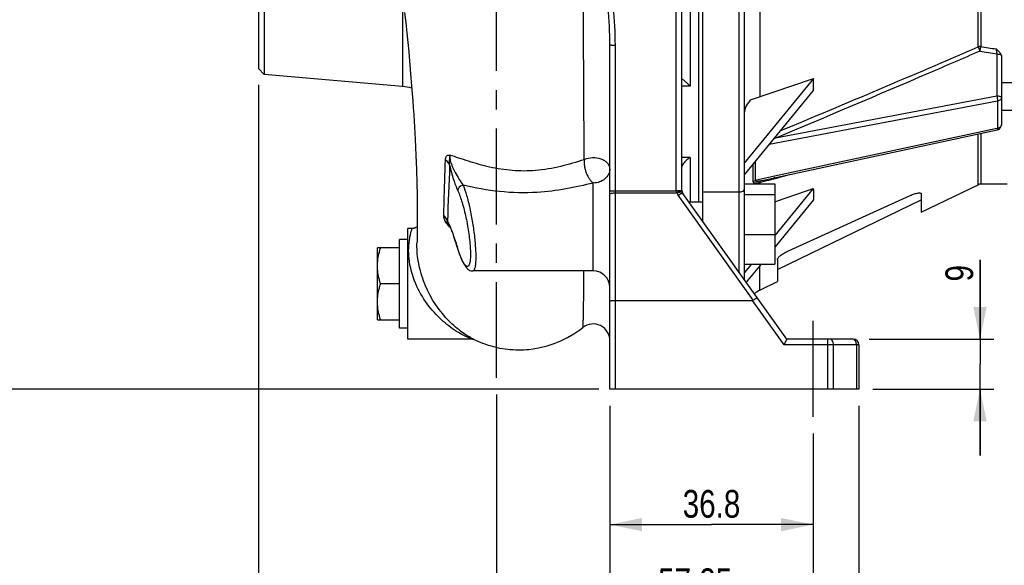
# Model space of a CAD drawing. Header units: millimetres. Extents: x 0 to 841, y 0 to 594.
# Tile 3 of 11: x 94 to 272, y 203 to 301. Entities that reach past the tile are written whole.
import ezdxf

# ---------------------------------------------------------------- set-up
doc = ezdxf.new("R2010")
doc.units = ezdxf.units.MM
doc.header["$LTSCALE"] = 46.2
doc.linetypes.add('CENTER', pattern=[0.6, 0.375, -0.075, 0.075, -0.075])
doc.layers.get('0').update_dxf_attribs({"linetype": 'CONTINUOUS'})
for name, color, linetype in [('ASSI', 7, 'CONTINUOUS'), ('GEOM', 7, 'CONTINUOUS'), ('QUOTE', 7, 'CONTINUOUS')]:
    doc.layers.add(name, color=color, linetype=linetype)
doc.styles.get("Standard").update_dxf_attribs({"font": 'txt', "width": 0.8})
doc.dimstyles.new('DIMSTYLE_1', dxfattribs={"dimtxt": 5, "dimasz": 5.8, "dimexe": 1.25, "dimexo": 1.5, "dimtad": 1, "dimdec": 3, "dimdsep": 46, "dimtxsty": 'Standard', "dimblk": '_FILLED', "dimblk1": '_FILLED', "dimblk2": '_FILLED', "dimcen": 0.09, "dimadec": 3, "dimazin": 2, "dimtp": 0.3, "dimtm": 0.3, "dimtfac": 1, "dimtdec": 3, "dimtofl": 0, "dimtmove": 0, "dimatfit": 3, "dimldrblk": '_FILLED', "dimfxl": 1, "dimtolj": 1, "dimarcsym": 0})
doc.dimstyles.new('DIMSTYLE_2', dxfattribs={"dimtxt": 5, "dimasz": 5.8, "dimexe": 1.25, "dimexo": 1.5, "dimtad": 1, "dimdec": 3, "dimdsep": 46, "dimtxsty": 'Standard', "dimblk": '_FILLED', "dimblk1": '_FILLED', "dimblk2": '_FILLED', "dimcen": 0.09, "dimadec": 3, "dimazin": 2, "dimtp": 0.5, "dimtm": 0.5, "dimtfac": 1, "dimtdec": 3, "dimtofl": 0, "dimtmove": 0, "dimatfit": 3, "dimldrblk": '_FILLED', "dimfxl": 1, "dimtolj": 1, "dimarcsym": 0})
doc.dimstyles.new('DIMSTYLE_4', dxfattribs={"dimtxt": 5, "dimasz": 5.8, "dimexe": 1.25, "dimexo": 1.5, "dimtad": 1, "dimdec": 1, "dimdsep": 46, "dimtxsty": 'Standard', "dimblk": '_FILLED', "dimblk1": '_FILLED', "dimblk2": '_FILLED', "dimcen": 0.09, "dimadec": 1, "dimazin": 2, "dimtp": 0.3, "dimtm": 0.3, "dimtfac": 1, "dimtdec": 1, "dimtofl": 0, "dimtmove": 0, "dimatfit": 3, "dimldrblk": '_FILLED', "dimfxl": 1, "dimtolj": 1, "dimarcsym": 0})
doc.dimstyles.new('DIMSTYLE_5', dxfattribs={"dimtxt": 5, "dimasz": 5.8, "dimexe": 1.25, "dimexo": 1.5, "dimtad": 1, "dimdec": 3, "dimdsep": 46, "dimtxsty": 'Standard', "dimblk": '_FILLED', "dimblk1": '_FILLED', "dimblk2": '_FILLED', "dimcen": 0.09, "dimadec": 3, "dimazin": 2, "dimtp": 0.2, "dimtm": 0.2, "dimtfac": 1, "dimtdec": 3, "dimtofl": 0, "dimtmove": 0, "dimatfit": 3, "dimldrblk": '_FILLED', "dimfxl": 1, "dimtolj": 1, "dimarcsym": 0})

# ---------------------------------------------------------------- blocks, each defined once
blk = doc.blocks.new('_FILLED')
at = {"color": 0, "linetype": 'ByBlock'}
blk.add_solid([(0, 0), (-1, 0.207), (-1, -0.207)], dxfattribs=at)
blk = doc.blocks.new('*D4')
at = {"layer": 'QUOTE', "color": 2, "linetype": 'Continuous'}
for p, q in [((128.55, 331.67), (85.63, 331.67)), ((88.13, 331.67), (88.13, 283.17)), ((88.13, 234.67), (88.13, 283.17)), ((199.05, 234.67), (85.63, 234.67))]:
    blk.add_line(p, q, dxfattribs=at)
at = {"layer": 'QUOTE', "color": 2, "linetype": 'Continuous', "xscale": 5.8, "yscale": 5.8, "zscale": 5.8}
for p, rotation in [((88.13, 331.67), 90), ((88.13, 234.67), 270)]:
    blk.add_blockref('_FILLED', p, dxfattribs=dict(at, rotation=rotation))
at = {"layer": 'QUOTE', "color": 2, "linetype": 'Continuous', "insert": (81.88, 283.17), "char_height": 5, "width": 11.7857, "attachment_point": 2, "rotation": 90, "line_spacing_factor": 0.9}
blk.add_mtext('97', dxfattribs=at)
blk = doc.blocks.new('*D6')
at = {"layer": 'QUOTE', "color": 2, "linetype": 'Continuous'}
for p, q in [((138.55, 481.67), (70.32, 481.67)), ((72.82, 481.67), (72.82, 358.17)), ((72.82, 234.67), (72.82, 358.17)), ((199.05, 234.67), (70.32, 234.67))]:
    blk.add_line(p, q, dxfattribs=at)
at = {"layer": 'QUOTE', "color": 2, "linetype": 'Continuous', "xscale": 5.8, "yscale": 5.8, "zscale": 5.8}
for p, rotation in [((72.82, 481.67), 90), ((72.82, 234.67), 270)]:
    blk.add_blockref('_FILLED', p, dxfattribs=dict(at, rotation=rotation))
at = {"layer": 'QUOTE', "color": 2, "linetype": 'Continuous', "insert": (66.57, 358.17), "char_height": 5, "width": 17.6786, "attachment_point": 2, "rotation": 90, "line_spacing_factor": 0.9}
blk.add_mtext('247', dxfattribs=at)
blk = doc.blocks.new('*D9')
at = {"layer": 'QUOTE', "color": 2, "linetype": 'Continuous'}
for p, q in [((201.05, 231.67), (201.05, 207.7)), ((237.8, 226.67), (237.8, 207.7)), ((201.05, 210.2), (219.43, 210.2)), ((237.8, 210.2), (219.43, 210.2))]:
    blk.add_line(p, q, dxfattribs=at)
at = {"layer": 'QUOTE', "color": 2, "linetype": 'Continuous', "xscale": 5.8, "yscale": 5.8, "zscale": 5.8, "rotation": 180}
blk.add_blockref('_FILLED', (201.05, 210.2), dxfattribs=at)
at = {"layer": 'QUOTE', "color": 2, "linetype": 'Continuous', "xscale": 5.8, "yscale": 5.8, "zscale": 5.8}
blk.add_blockref('_FILLED', (237.8, 210.2), dxfattribs=at)
at = {"layer": 'QUOTE', "color": 2, "linetype": 'Continuous', "insert": (219.43, 216.45), "char_height": 5, "width": 21.4286, "attachment_point": 2, "line_spacing_factor": 0.9}
blk.add_mtext('36.8', dxfattribs=at)
blk = doc.blocks.new('*D14')
at = {"layer": 'QUOTE', "color": 2, "linetype": 'Continuous'}
for p, q in [((267.96, 243.67), (267.96, 258.03)), ((267.96, 258.03), (267.96, 239.17)), ((247.91, 243.67), (270.46, 243.67)), ((267.96, 222.67), (267.96, 239.17)), ((248.61, 234.67), (270.46, 234.67)), ((267.96, 234.67), (267.96, 222.67))]:
    blk.add_line(p, q, dxfattribs=at)
at = {"layer": 'QUOTE', "color": 2, "linetype": 'Continuous', "xscale": 5.8, "yscale": 5.8, "zscale": 5.8}
for p, rotation in [((267.96, 243.67), 270), ((267.96, 234.67), 90)]:
    blk.add_blockref('_FILLED', p, dxfattribs=dict(at, rotation=rotation))
at = {"layer": 'QUOTE', "color": 2, "linetype": 'Continuous', "insert": (261.71, 254.1), "char_height": 5, "width": 5.8929, "attachment_point": 1, "rotation": 90, "line_spacing_factor": 0.9}
blk.add_mtext('9', dxfattribs=at)
blk = doc.blocks.new('*D15')
at = {"layer": 'QUOTE', "color": 2, "linetype": 'Continuous'}
for p, q in [((367.85, 225.08), (367.85, 164.03)), ((180.55, 207.93), (180.55, 164.03)), ((180.55, 166.53), (274.2, 166.53)), ((367.85, 166.53), (274.2, 166.53))]:
    blk.add_line(p, q, dxfattribs=at)
at = {"layer": 'QUOTE', "color": 2, "linetype": 'Continuous', "xscale": 5.8, "yscale": 5.8, "zscale": 5.8, "rotation": 180}
blk.add_blockref('_FILLED', (180.55, 166.53), dxfattribs=at)
at = {"layer": 'QUOTE', "color": 2, "linetype": 'Continuous', "xscale": 5.8, "yscale": 5.8, "zscale": 5.8}
blk.add_blockref('_FILLED', (367.85, 166.53), dxfattribs=at)
at = {"layer": 'QUOTE', "color": 2, "linetype": 'Continuous', "insert": (274.2, 172.78), "char_height": 5, "width": 25.7143, "attachment_point": 2, "line_spacing_factor": 0.9}
blk.add_mtext('187.3', dxfattribs=at)
blk = doc.blocks.new('*D16')
at = {"layer": 'QUOTE', "color": 2, "linetype": 'Continuous'}
for p, q in [((201.05, 231.67), (201.05, 179.8)), ((246.05, 231.67), (246.05, 179.8)), ((201.05, 182.3), (223.55, 182.3)), ((246.05, 182.3), (223.55, 182.3))]:
    blk.add_line(p, q, dxfattribs=at)
at = {"layer": 'QUOTE', "color": 2, "linetype": 'Continuous', "xscale": 5.8, "yscale": 5.8, "zscale": 5.8, "rotation": 180}
blk.add_blockref('_FILLED', (201.05, 182.3), dxfattribs=at)
at = {"layer": 'QUOTE', "color": 2, "linetype": 'Continuous', "xscale": 5.8, "yscale": 5.8, "zscale": 5.8}
blk.add_blockref('_FILLED', (246.05, 182.3), dxfattribs=at)
at = {"layer": 'QUOTE', "color": 2, "linetype": 'Continuous', "insert": (223.55, 188.55), "char_height": 5, "width": 11.25, "attachment_point": 2, "line_spacing_factor": 0.9}
blk.add_mtext('45', dxfattribs=at)
blk = doc.blocks.new('*D17')
at = {"layer": 'QUOTE', "color": 2, "linetype": 'Continuous'}
for p, q in [((180.55, 233.67), (180.55, 193.54)), ((237.8, 226.67), (237.8, 193.54)), ((180.55, 196.04), (209.18, 196.04)), ((237.8, 196.04), (209.18, 196.04))]:
    blk.add_line(p, q, dxfattribs=at)
at = {"layer": 'QUOTE', "color": 2, "linetype": 'Continuous', "xscale": 5.8, "yscale": 5.8, "zscale": 5.8, "rotation": 180}
blk.add_blockref('_FILLED', (180.55, 196.04), dxfattribs=at)
at = {"layer": 'QUOTE', "color": 2, "linetype": 'Continuous', "xscale": 5.8, "yscale": 5.8, "zscale": 5.8}
blk.add_blockref('_FILLED', (237.8, 196.04), dxfattribs=at)
at = {"layer": 'QUOTE', "color": 2, "linetype": 'Continuous', "insert": (216.47, 202.29), "char_height": 5, "width": 26.7857, "attachment_point": 2, "line_spacing_factor": 0.9}
blk.add_mtext('57.25', dxfattribs=at)
blk = doc.blocks.new('*D23')
at = {"layer": 'QUOTE', "color": 2, "linetype": 'Continuous'}
for p, q in [((137.55, 289.59), (137.55, 179.8)), ((201.05, 231.67), (201.05, 179.8)), ((137.55, 182.3), (169.3, 182.3)), ((201.05, 182.3), (169.3, 182.3))]:
    blk.add_line(p, q, dxfattribs=at)
at = {"layer": 'QUOTE', "color": 2, "linetype": 'Continuous', "xscale": 5.8, "yscale": 5.8, "zscale": 5.8, "rotation": 180}
blk.add_blockref('_FILLED', (137.55, 182.3), dxfattribs=at)
at = {"layer": 'QUOTE', "color": 2, "linetype": 'Continuous', "xscale": 5.8, "yscale": 5.8, "zscale": 5.8}
blk.add_blockref('_FILLED', (201.05, 182.3), dxfattribs=at)
at = {"layer": 'QUOTE', "color": 2, "linetype": 'Continuous', "insert": (169.3, 188.55), "char_height": 5, "width": 20.8929, "attachment_point": 2, "line_spacing_factor": 0.9}
blk.add_mtext('63.5', dxfattribs=at)

msp = doc.modelspace()

# ---------------------------------------------------------------- linework, layer by layer
at = {"layer": 'ASSI', "color": 2, "linetype": 'CENTER'}
for p, q in [((180.5521, 236.675), (180.5521, 420.1747)), ((237.8021, 229.6747), (237.8021, 247.6747))]:
    msp.add_line(p, q, dxfattribs=at)
at = {"layer": 'ASSI', "color": 7, "linetype": 'Continuous'}
for p, q in [((217.8521, 264.9555), (217.8521, 421.6747)), ((217.0521, 394.8499), (217.0521, 268.4996)), ((390.8521, 289.9806), (271.8521, 289.9806)), ((390.8521, 284.9806), (271.8521, 284.9806)), ((215.3207, 268.4996), (217.8521, 268.4996)), ((164.5521, 243.6747), (164.5521, 263.6747)), ((165.3098, 263.6747), (164.5521, 263.6747)), ((164.5521, 261.6747), (163.0521, 261.6747)), ((163.0521, 245.676), (163.0521, 261.6735)), ((159.0521, 247.1747), (159.0521, 260.1747)), ((163.0521, 260.1747), (159.0521, 260.1747)), ((198.0521, 255.9996), (176.2684, 255.9996)), ((163.0521, 253.6747), (159.6327, 253.6747)), ((159.0521, 247.1747), (163.0521, 247.1747)), ((164.5521, 245.6747), (163.0521, 245.6747)), ((176.2223, 243.6747), (164.5521, 243.6747))]:
    msp.add_line(p, q, dxfattribs=at)
at = {"layer": 'ASSI', "color": 9, "linetype": 'Continuous'}
for p, q in [((215.5521, 374.0048), (215.5521, 289.3446)), ((215.5521, 289.3446), (214.0521, 289.3446))]:
    msp.add_line(p, q, dxfattribs=at)
at = {"layer": 'ASSI', "color": 7, "linetype": 'Continuous'}
for points, knots in [([(214.0589, 290.6746), (214.0842, 290.6744), (214.1522, 290.6291), (214.2745, 290.554), (214.4401, 290.4248), (214.6352, 290.2628), (214.8506, 290.0685), (215.165, 289.7658), (215.3978, 289.5188), (215.5521, 289.3446)], [0, 0, 0, 0, 0.03769435, 0.11396612, 0.2199111, 0.34824724, 0.49366874, 0.6525787, 1, 1, 1, 1]), ([(159.0521, 256.9247), (159.0521, 257.7499), (159.224, 258.8566), (159.5448, 259.9112), (159.6327, 260.1747)], [0, 0, 0, 0, 0.74812289, 1, 1, 1, 1]), ([(159.6327, 253.6747), (159.5448, 253.9383), (159.224, 254.9929), (159.0521, 256.0996), (159.0521, 256.9247)], [0, 0, 0, 0, 0.25187726, 1, 1, 1, 1]), ([(159.0521, 250.4247), (159.0521, 251.2499), (159.224, 252.3566), (159.5448, 253.4112), (159.6327, 253.6747)], [0, 0, 0, 0, 0.74812289, 1, 1, 1, 1]), ([(159.6327, 247.1747), (159.5448, 247.4383), (159.224, 248.4929), (159.0521, 249.5996), (159.0521, 250.4247)], [0, 0, 0, 0, 0.25187726, 1, 1, 1, 1])]:
    msp.add_open_spline(points, degree=3, knots=knots, dxfattribs=at)
at = {"layer": 'GEOM', "color": 9, "linetype": 'Continuous'}
for p, q in [((224.3521, 421.6747), (224.3521, 255.8552)), ((228.1798, 375.8871), (228.1798, 287.4623)), ((267.6462, 296.4783), (267.6462, 366.8711)), ((268.0807, 366.813), (268.0807, 296.5365)), ((213.0521, 270.509), (213.0521, 310.5025)), ((163.5982, 306.0176), (163.5982, 289.3085)), ((202.0521, 234.6747), (202.0521, 296.7742)), ((271.0085, 295.1886), (271.0085, 287.5761)), ((271.1277, 286.6769), (229.842, 278.8374)), ((271.0085, 287.5761), (230.985, 279.9753)), ((271.1277, 286.6769), (271.1277, 281.7541)), ((271.0109, 281.729), (230.8383, 273.0966)), ((271.1277, 281.7541), (271.0109, 281.729)), ((267.6462, 271.5754), (267.6462, 280.7564)), ((268.0807, 280.8498), (268.0807, 271.6747)), ((215.5521, 276.4797), (214.0521, 276.4797)), ((215.5521, 276.4797), (215.5521, 268.4996)), ((214.1801, 275.1489), (214.0521, 275.1489)), ((226.926, 275.266), (226.926, 272.1707)), ((227.3356, 275.7677), (227.3356, 272.344)), ((230.8383, 273.0966), (227.3356, 272.344)), ((228.3918, 272.325), (228.8534, 272.4215)), ((230.707, 272.643), (233.5008, 273.42)), ((230.9359, 272.7065), (233.5004, 273.4175)), ((198.0521, 255.9996), (198.0521, 271.8771)), ((228.1798, 271.7494), (228.1798, 272.0316)), ((202.0521, 270.4459), (213.0531, 270.4459)), ((202.0521, 270.1102), (213.1918, 270.1102)), ((226.9717, 250.7156), (213.4246, 269.6822)), ((228.1798, 252.5387), (228.1798, 257.0027)), ((232.5375, 242.6747), (226.8234, 250.6747)), ((246.0521, 242.6747), (232.5375, 242.6747)), ((240.4308, 234.6747), (240.4308, 243.6747)), ((241.4914, 234.6747), (241.4914, 242.6747)), ((245.6128, 242.6747), (245.6128, 234.6747))]:
    msp.add_line(p, q, dxfattribs=at)
at = {"layer": 'GEOM', "color": 7, "linetype": 'Continuous'}
for p, q in [((225.3521, 420.6746), (225.3521, 254.4551)), ((137.5521, 370.7622), (137.5521, 292.5872)), ((138.5483, 371.8494), (138.5483, 291.5001)), ((214.0521, 270.5952), (214.0521, 310.5897)), ((163.9616, 302.7011), (164.1627, 300.8132)), ((164.1627, 300.8132), (164.3518, 298.9933)), ((164.3518, 298.9933), (164.5288, 297.2391)), ((164.5288, 297.2391), (164.6933, 295.5527)), ((164.6933, 295.5527), (164.845, 293.9344)), ((201.0521, 234.6747), (201.0521, 296.8614)), ((164.845, 293.9344), (164.9843, 292.3817)), ((271.8521, 294.6772), (271.8521, 282.4681)), ((138.5483, 291.5001), (137.5521, 292.5872)), ((164.9843, 292.3817), (165.1119, 290.8888)), ((163.5982, 289.3085), (138.5483, 291.5001)), ((165.1119, 290.8888), (165.2287, 289.4527)), ((237.8433, 290.7583), (225.3521, 275.4597)), ((226.6571, 286.943), (237.8433, 290.7583)), ((237.8433, 288.8574), (237.8433, 290.7583)), ((165.2287, 289.4527), (165.3355, 288.072)), ((237.8001, 288.584), (225.3521, 273.3384)), ((165.3355, 288.072), (165.433, 286.745)), ((165.433, 286.745), (165.522, 285.4703)), ((165.522, 285.4703), (165.603, 284.2459)), ((165.603, 284.2459), (165.6768, 283.0697)), ((165.6768, 283.0697), (165.7439, 281.94)), ((165.7439, 281.94), (165.8048, 280.8549)), ((228.8519, 272.4212), (271.0622, 281.4904)), ((165.8048, 280.8549), (165.8599, 279.8128)), ((165.8599, 279.8128), (165.9329, 278.3272)), ((165.9329, 278.3272), (165.9953, 276.9306)), ((165.9953, 276.9306), (166.0484, 275.6183)), ((166.0484, 275.6183), (166.0933, 274.3862)), ((166.0933, 274.3862), (166.1191, 273.6073)), ((166.1191, 273.6073), (166.1523, 272.4997)), ((166.1523, 272.4997), (166.1795, 271.4617)), ((166.1795, 271.4617), (166.2079, 270.1798)), ((225.3521, 271.7494), (230.8521, 271.7494)), ((230.8521, 271.7494), (230.8521, 257.2498)), ((237.8001, 270.9063), (230.8521, 262.3968)), ((237.8433, 270.7389), (237.8433, 268.838)), ((257.3521, 266.61), (267.6462, 271.5754)), ((272.8521, 271.6747), (268.0807, 271.6747)), ((166.2079, 270.1798), (166.2286, 269.0078)), ((166.2286, 269.0078), (166.2428, 267.938)), ((233.0521, 243.6747), (214.2384, 270.0149)), ((217.8521, 270.2757), (224.3521, 270.2757)), ((225.3521, 269.8068), (230.8521, 269.8068)), ((237.8433, 268.838), (230.8521, 260.2755)), ((231.3521, 256.2894), (257.3521, 268.8305)), ((233.3521, 259.6556), (255.3521, 269.6274)), ((257.3521, 269.8788), (257.3521, 266.61)), ((166.2428, 267.938), (166.2516, 266.964)), ((166.2516, 266.964), (166.2565, 265.8742)), ((166.2565, 265.8742), (166.2562, 264.9206)), ((166.2452, 263.3966), (166.2369, 262.8091)), ((166.252, 264.097), (166.2452, 263.3966)), ((166.2562, 264.9206), (166.252, 264.097)), ((171.8539, 264.6246), (171.8526, 264.6261)), ((172.3567, 263.5233), (172.4333, 263.3309)), ((166.2158, 261.8029), (166.2023, 261.3322)), ((166.2261, 262.2399), (166.2158, 261.8029)), ((166.2369, 262.8091), (166.2261, 262.2399)), ((172.4333, 263.3309), (172.5113, 263.13)), ((172.5113, 263.13), (172.5907, 262.9207)), ((172.5907, 262.9207), (172.6717, 262.7023)), ((172.6717, 262.7023), (172.7555, 262.4709)), ((172.7555, 262.4709), (172.8429, 262.2237)), ((225.3521, 262.557), (230.8521, 262.557)), ((166.2023, 261.3322), (166.1947, 261.0872)), ((173.3052, 260.8023), (173.4723, 260.251)), ((231.3521, 258.0892), (231.3521, 254.0688)), ((225.3521, 257.2498), (230.8521, 257.2498)), ((226.6495, 257.2498), (225.3521, 255.6607)), ((228.3816, 257.2498), (225.701, 253.9667)), ((176.2683, 255.9996), (176.2681, 255.9996)), ((228.1798, 252.5387), (231.3521, 254.0688)), ((202.0521, 250.6747), (226.8234, 250.6747)), ((175.9547, 243.9272), (175.9456, 243.932)), ((175.9549, 243.9271), (176.3552, 243.7201)), ((176.2214, 243.6748), (176.2467, 243.6746)), ((176.2226, 243.6747), (176.2221, 243.6747)), ((232.5375, 242.6747), (233.0521, 243.6747)), ((232.5375, 242.6747), (232.599, 242.7976)), ((232.6615, 242.9185), (232.7235, 243.0362)), ((232.7826, 243.1504), (232.8378, 243.259)), ((232.9358, 243.4479), (232.9751, 243.5257)), ((245.0521, 243.6747), (233.0521, 243.6747)), ((246.0521, 242.6747), (246.0521, 234.6747)), ((246.0521, 234.6747), (201.0521, 234.6747))]:
    msp.add_line(p, q, dxfattribs=at)
for points in [[(166.2513, 264.0076), (166.2374, 263.9959), (166.1652, 263.9425), (166.0886, 263.8927), (166.0079, 263.847), (165.9231, 263.8058), (165.8345, 263.7695), (165.7423, 263.7384), (165.6468, 263.713), (165.5482, 263.6937), (165.4469, 263.6809), (165.3433, 263.675), (165.3098, 263.6746)], [(171.8375, 264.6437), (171.84, 264.64), (171.85, 264.6248), (171.8656, 264.5993), (171.8846, 264.5667), (171.9062, 264.5278), (171.9304, 264.4824), (171.9564, 264.4318), (171.9839, 264.3767)], [(171.9839, 264.3767), (172.0129, 264.317), (172.0431, 264.2531)], [(172.0431, 264.2531), (172.0745, 264.1854), (172.1069, 264.1138)], [(172.1069, 264.1138), (172.1403, 264.0387), (172.1746, 263.9602), (172.2097, 263.8783), (172.2456, 263.7937), (172.282, 263.7062)], [(172.282, 263.7062), (172.3191, 263.616), (172.3567, 263.5233)], [(172.8429, 262.2237), (172.9349, 261.9565), (172.983, 261.8139), (173.0327, 261.6645), (173.0839, 261.5083)], [(173.0839, 261.5083), (173.1367, 261.3443), (173.1912, 261.1722), (173.2473, 260.9917), (173.3052, 260.8023)], [(173.4723, 260.251), (173.5945, 259.8678), (173.7165, 259.5027), (173.838, 259.1565), (173.9585, 258.8298)], [(173.9585, 258.8298), (174.0778, 258.523), (174.1957, 258.236), (174.3124, 257.9684), (174.4276, 257.7204)], [(174.4276, 257.7204), (174.5416, 257.4914), (174.6554, 257.2793), (174.7693, 257.0845), (174.884, 256.9061), (175.0028, 256.7403), (175.1271, 256.5876), (175.259, 256.4482), (175.4057, 256.3189), (175.5746, 256.201), (175.7656, 256.1032), (175.9746, 256.0345), (176.205, 256.0013), (176.2687, 255.9997)], [(186.4394, 241.8452), (187.1965, 241.9349), (188.4516, 242.1546), (189.7076, 242.4651), (190.9696, 242.8728), (192.2174, 243.3772), (193.4094, 243.9621), (194.5399, 244.6207), (195.6074, 245.3467), (196.1883, 245.7892)], [(176.2467, 243.6746), (176.3472, 243.6692), (176.4306, 243.6592), (176.4934, 243.6481), (176.5116, 243.644)], [(176.3552, 243.7201), (176.7627, 243.5218), (177.1769, 243.3326), (177.5976, 243.1528), (178.0247, 242.9827), (178.4578, 242.8226), (178.8967, 242.6729), (179.3413, 242.5336), (179.7913, 242.4053), (180.2463, 242.2879), (180.7062, 242.1818), (181.1705, 242.0872), (181.6391, 242.0041), (182.1115, 241.9327), (182.5875, 241.8733), (183.0667, 241.8261), (183.5488, 241.7911), (184.0334, 241.7687), (184.5202, 241.7588), (185.0088, 241.7618), (185.4989, 241.7778), (185.9899, 241.8069), (186.4395, 241.8452)], [(233.0077, 243.5885), (233.0326, 243.6346), (233.0478, 243.6636), (233.0521, 243.6747)]]:
    msp.add_lwpolyline(points, dxfattribs=at)
at = {"layer": 'GEOM', "color": 9, "linetype": 'Continuous'}
for centre, radius, start, end in [((-853.8255, 2890.8417), 2826.3793, 292.5892228, 293.3774965), ((469.9799, 1516.2207), 1237.1374, 260.6000486, 260.7448061), ((469.7257, 1534.8754), 1254.649, 260.7514085, 260.8796142), ((262.516, 175.1177), 109.4958, 106.736182, 106.891129), ((234.6011, 281.6777), 3.9968, 202.544998, 205.210692), ((4561.298, 96.59), 4392.8276, 177.6711082, 177.8028055), ((215.045, 270.5089), 1.9929, 179.996793, 181.812147), ((215.0567, 270.8471), 2.0052, 201.560805, 215.518482), ((172.7185, 265.5188), 1.5055, 216.151941, 218.348904), ((181.8927, 273.1458), 13.4365, 220.375078, 223.609157), ((171.1253, 263.9736), 0.9771, 41.93332, 42.865249), ((181.9122, 273.164), 13.4632, 223.608012, 224.078285), ((137.8694, 250.1936), 37.0081, 16.562121, 17.433151), ((204.6133, 270.0425), 32.6247, 196.561661, 196.717362), ((202.7659, 269.4829), 30.6944, 196.709028, 197.642845), ((244.216, 242.6748), 1.3967, 359.997786, 10.675434)]:
    msp.add_arc(centre, radius, start, end, dxfattribs=at)
at = {"layer": 'GEOM', "color": 7, "linetype": 'Continuous'}
for centre, radius, start, end in [((162.7266, 279.3466), 10, 75.304371, 85), ((270.8521, 282.4681), 1, 282.127233, 333.933248), ((215.0521, 270.5961), 1, 180.052246, 215.536698), ((268.0807, 270.6747), 1, 90, 115.750474), ((198.0521, 252.9996), 3, 0, 90), ((230.3521, 248.0352), 5, 115.750474, 129.409003), ((198.0521, 243.4384), 3, 0, 128.40791), ((245.0521, 242.6747), 1, 0, 90)]:
    msp.add_arc(centre, radius, start, end, dxfattribs=at)
for centre, major_axis, ratio, start_param, end_param in [((270.7804, 320.1377), (27.9063, 56.6636), 0.33735225, -3.97187344, -3.96618864), ((270.7804, 320.1377), (27.9063, 56.6636), 0.33735225, -3.51816285, -3.51247806), ((224.0389, 254.5731), (-2.9404, 3.852), 0.20400079, -3.29607556, -3.15115185)]:
    msp.add_ellipse(centre, major_axis=major_axis, ratio=ratio, start_param=start_param, end_param=end_param, dxfattribs=at)
at = {"layer": 'GEOM', "color": 9, "linetype": 'Continuous'}
for points, knots in [([(196.404, 276.0936), (196.396, 279.9866), (196.3304, 297.5123), (196.1746, 315.0375), (196.0744, 328.6699)], [0, 0, 0, 0, 0.22212983, 1, 1, 1, 1]), ([(201.0521, 296.8614), (201.0521, 299.1096), (200.8094, 303.6118), (200.2162, 309.2125), (199.6885, 313.6959), (199.3019, 317.0653), (199.0136, 320.4494), (198.9838, 322.7167), (199.0182, 323.849)], [0, 0, 0, 0, 0.24905737, 0.4988038, 0.62390549, 0.74914559, 0.87451428, 1, 1, 1, 1]), ([(202.0521, 296.7742), (202.0522, 299.042), (201.7385, 303.5777), (200.9533, 309.1941), (200.2484, 313.6765), (199.7291, 317.0399), (199.3361, 320.4228), (199.2938, 322.6971), (199.3403, 323.8307)], [0, 0, 0, 0, 0.24991405, 0.49991874, 0.6249329, 0.74995098, 0.87497335, 1, 1, 1, 1]), ([(201.0521, 296.8614), (201.0521, 296.8528), (201.0855, 296.8376), (201.1371, 296.8254), (201.2319, 296.8104), (201.4106, 296.7927), (201.6891, 296.778), (201.9247, 296.7742), (202.0521, 296.7742)], [0, 0, 0, 0, 0.02547088, 0.08400362, 0.17639895, 0.30002598, 0.62198466, 1, 1, 1, 1]), ([(267.9242, 295.6952), (264.8575, 294.3604), (252.5727, 289.0543), (240.2439, 283.8503), (230.985, 279.9753)], [0, 0, 0, 0, 0.24993916, 1, 1, 1, 1]), ([(268.0807, 296.5365), (268.0433, 296.5365), (267.897, 296.5317), (267.7511, 296.5079), (267.6462, 296.4783)], [0, 0, 0, 0, 0.25546825, 1, 1, 1, 1]), ([(267.6462, 296.4783), (267.6588, 296.4179), (267.7257, 296.1486), (267.8281, 295.8883), (267.9242, 295.6952)], [0, 0, 0, 0, 0.22242576, 1, 1, 1, 1]), ([(268.0807, 296.5365), (268.0641, 296.4731), (268.001, 296.1948), (267.9548, 295.9129), (267.9242, 295.6952)], [0, 0, 0, 0, 0.22948836, 1, 1, 1, 1]), ([(270.8521, 296.0884), (270.8677, 296.0208), (270.9317, 295.723), (270.98, 295.422), (271.0085, 295.1886)], [0, 0, 0, 0, 0.22794566, 1, 1, 1, 1]), ([(271.0085, 295.1886), (271.1683, 295.1821), (271.3912, 295.1607), (271.6507, 295.0931), (271.7513, 295.0496), (271.789, 295.0235)], [0, 0, 0, 0, 0.59651023, 0.82892027, 1, 1, 1, 1]), ([(271.0085, 287.5761), (271.0273, 287.4976), (271.0892, 287.2015), (271.1285, 286.8989), (271.1277, 286.6769)], [0, 0, 0, 0, 0.26677644, 1, 1, 1, 1]), ([(271.8521, 287.3205), (271.8521, 287.3568), (271.7677, 287.4405), (271.4855, 287.534), (271.2118, 287.5678), (271.0085, 287.5761)], [0, 0, 0, 0, 0.11914751, 0.33191961, 1, 1, 1, 1]), ([(271.8521, 287.3205), (271.8521, 287.2476), (271.812, 287.0924), (271.6513, 286.8991), (271.4147, 286.7532), (271.2276, 286.6961), (271.1277, 286.6769)], [0, 0, 0, 0, 0.20989773, 0.44248677, 0.7072855, 1, 1, 1, 1]), ([(271.1277, 281.7541), (271.128, 281.6909), (271.1284, 281.6083), (271.0914, 281.4966), (271.0622, 281.4904)], [0, 0, 0, 0, 0.67887642, 1, 1, 1, 1]), ([(271.6494, 282.0198), (271.6163, 281.9873), (271.4642, 281.8616), (271.2747, 281.7854), (271.1277, 281.7541)], [0, 0, 0, 0, 0.23591013, 1, 1, 1, 1]), ([(271.8521, 282.4681), (271.8521, 282.3874), (271.8135, 282.2184), (271.7113, 282.0805), (271.6494, 282.0198)], [0, 0, 0, 0, 0.48221854, 1, 1, 1, 1]), ([(171.0368, 266.014), (171.0599, 266.7924), (171.1596, 270.1432), (171.2583, 273.4941), (171.331, 276.0667)], [0, 0, 0, 0, 0.23228148, 1, 1, 1, 1]), ([(171.331, 276.0667), (171.3346, 276.1949), (171.3619, 276.4337), (171.4975, 276.7576), (171.7359, 276.9249), (171.9717, 276.9411), (172.0945, 276.9004), (172.1613, 276.8812)], [0, 0, 0, 0, 0.27348751, 0.50918836, 0.72743546, 0.8518984, 1, 1, 1, 1]), ([(172.0987, 275.0954), (172.0647, 275.1873), (171.8867, 275.5652), (171.5866, 275.8775), (171.331, 276.0667)], [0, 0, 0, 0, 0.23556963, 1, 1, 1, 1]), ([(172.0987, 275.0954), (172.0773, 275.258), (172.059, 275.5006), (172.0645, 275.782), (172.0826, 275.9355), (172.0862, 276.0476), (172.125, 276.1533), (172.1245, 276.2656), (172.1262, 276.377), (172.1447, 276.5206), (172.1343, 276.6889), (172.1508, 276.8206), (172.1613, 276.8812)], [0, 0, 0, 0, 0.27447831, 0.40598892, 0.46980124, 0.53336718, 0.59218942, 0.65559214, 0.7191731, 0.77901755, 0.89704671, 1, 1, 1, 1]), ([(172.1613, 276.8812), (172.1193, 276.6312), (172.1537, 276.0701), (172.4608, 275.0253), (173.0346, 273.8322), (173.7621, 272.5738), (174.2738, 271.8102), (174.5368, 271.467)], [0, 0, 0, 0, 0.12650219, 0.27445181, 0.54225453, 0.78422119, 1, 1, 1, 1]), ([(187.6137, 274.1335), (186.2226, 274.0208), (183.4305, 274.0203), (179.3665, 274.6679), (176.1733, 275.5889), (173.8066, 276.3678), (172.6945, 276.7268), (172.1613, 276.8812)], [0, 0, 0, 0, 0.26484772, 0.52708629, 0.77830799, 0.89466088, 1, 1, 1, 1]), ([(196.404, 276.0936), (195.0145, 275.6502), (192.1365, 274.7703), (189.1573, 274.2591), (187.6137, 274.1335)], [0, 0, 0, 0, 0.48502111, 1, 1, 1, 1]), ([(196.404, 276.0936), (196.4029, 275.9127), (196.3893, 275.5306), (196.4327, 274.9369), (196.5773, 274.3255), (196.7785, 273.7214), (197.0342, 273.1494), (197.3397, 272.64), (197.6682, 272.2069), (197.9199, 271.9687), (198.0521, 271.8771)], [0, 0, 0, 0, 0.1159319, 0.24487033, 0.37983682, 0.51729308, 0.65233564, 0.7803217, 0.89693414, 1, 1, 1, 1]), ([(201.0521, 274.4809), (201.0521, 274.6556), (200.9706, 275.0242), (200.6334, 275.5096), (200.1192, 275.9112), (199.2227, 276.3193), (197.9275, 276.4951), (196.8799, 276.2949), (196.404, 276.0936)], [0, 0, 0, 0, 0.0939405, 0.19637457, 0.3118646, 0.44061355, 0.72219708, 1, 1, 1, 1]), ([(172.0987, 275.0954), (172.2824, 274.2178), (172.7226, 272.6596), (173.2667, 271.1323), (173.5709, 270.4792)], [0, 0, 0, 0, 0.55443703, 1, 1, 1, 1]), ([(201.0519, 274.4505), (201.0473, 274.1122), (200.8755, 273.4147), (200.1916, 272.5627), (199.2029, 272.0051), (198.4379, 271.8771), (198.0521, 271.8771)], [0, 0, 0, 0, 0.23337069, 0.47684028, 0.73382415, 1, 1, 1, 1]), ([(226.926, 272.1707), (226.9553, 272.1912), (227.082, 272.2696), (227.225, 272.3204), (227.3356, 272.344)], [0, 0, 0, 0, 0.24054218, 1, 1, 1, 1]), ([(227.3356, 272.344), (227.3344, 272.1947), (227.7627, 272.2076), (228.0668, 272.2622), (228.2853, 272.3034), (228.3918, 272.325)], [0, 0, 0, 0, 0.41346106, 0.69906834, 1, 1, 1, 1]), ([(228.1797, 272.0318), (228.1902, 272.0679), (228.2302, 272.1817), (228.3124, 272.2946), (228.3918, 272.3248)], [0, 0, 0, 0, 0.30670368, 1, 1, 1, 1]), ([(228.1798, 272.0316), (228.2856, 272.0517), (228.7122, 272.1367), (229.1364, 272.2342), (229.4543, 272.3124)], [0, 0, 0, 0, 0.24739964, 1, 1, 1, 1]), ([(230.707, 272.643), (230.71, 272.6618), (230.7227, 272.7275), (230.7444, 272.7925), (230.7689, 272.8339)], [0, 0, 0, 0, 0.28335723, 1, 1, 1, 1]), ([(230.7689, 272.8339), (230.7757, 272.8454), (230.802, 272.8844), (230.8426, 272.9156), (230.8753, 272.9245)], [0, 0, 0, 0, 0.283496, 1, 1, 1, 1]), ([(174.5368, 271.4668), (174.281, 271.4277), (173.809, 271.2011), (173.5641, 270.7096), (173.5709, 270.4792)], [0, 0, 0, 0, 0.52901083, 1, 1, 1, 1]), ([(187.9408, 270.1896), (185.6731, 270.0519), (181.1485, 270.1558), (176.7092, 270.9691), (174.5368, 271.467)], [0, 0, 0, 0, 0.50478846, 1, 1, 1, 1]), ([(174.5368, 271.467), (174.7814, 270.8717), (175.2281, 269.4946), (175.7854, 267.2279), (176.2606, 264.6862), (176.5595, 262.5003), (176.7216, 260.8013), (176.7971, 259.6444), (176.8258, 258.6067), (176.8128, 257.7271), (176.7452, 256.995), (176.6532, 256.4497), (176.452, 256), (176.2685, 255.9996)], [0, 0, 0, 0, 0.12171925, 0.27317113, 0.44130217, 0.61049784, 0.69025217, 0.76400833, 0.8298493, 0.88611939, 0.93153383, 0.96530413, 1, 1, 1, 1]), ([(198.0521, 271.8771), (196.4194, 271.4768), (193.0812, 270.7192), (189.6773, 270.2952), (187.9408, 270.1896)], [0, 0, 0, 0, 0.49142214, 1, 1, 1, 1]), ([(201.0521, 270.533), (201.0521, 270.5244), (201.0852, 270.5091), (201.1371, 270.497), (201.2319, 270.482), (201.4105, 270.4644), (201.689, 270.4496), (201.9245, 270.4459), (202.0521, 270.4459)], [0, 0, 0, 0, 0.02539203, 0.08389639, 0.1765655, 0.30015655, 0.62151553, 1, 1, 1, 1]), ([(213.0521, 270.509), (213.2551, 270.509), (213.5333, 270.5142), (213.8545, 270.5429), (213.9745, 270.5594), (214.0179, 270.5736)], [0, 0, 0, 0, 0.6281244, 0.85868816, 1, 1, 1, 1]), ([(213.0531, 270.4459), (213.1707, 270.4495), (213.3904, 270.4604), (213.6868, 270.4814), (213.8962, 270.5142), (214.0132, 270.5311), (214.0443, 270.5529)], [0, 0, 0, 0, 0.35295903, 0.66142083, 0.88602816, 1, 1, 1, 1]), ([(214.0179, 270.5736), (214.0229, 270.5752), (214.0317, 270.5784), (214.0401, 270.5826), (214.0434, 270.5848)], [0, 0, 0, 0, 0.56771307, 1, 1, 1, 1]), ([(214.0434, 270.5848), (214.0458, 270.5863), (214.0498, 270.5893), (214.0521, 270.5941), (214.0521, 270.5961)], [0, 0, 0, 0, 0.58595327, 1, 1, 1, 1]), ([(214.0443, 270.5529), (214.0466, 270.5546), (214.0505, 270.5577), (214.0527, 270.5625), (214.0526, 270.5646)], [0, 0, 0, 0, 0.58621293, 1, 1, 1, 1]), ([(226.926, 272.1707), (226.9257, 272.1201), (226.9417, 272.022), (227.0487, 271.9186), (227.1925, 271.8826), (227.4255, 271.8801), (227.7587, 271.9372), (228.033, 271.9982), (228.1798, 272.0316)], [0, 0, 0, 0, 0.10615634, 0.19635114, 0.29465405, 0.40968178, 0.68410541, 1, 1, 1, 1]), ([(173.5709, 270.4792), (173.8857, 269.8033), (174.4383, 268.2057), (175.0897, 265.5984), (175.5077, 263.2123), (175.7355, 261.3066), (175.8358, 260.0154), (175.8649, 258.895), (175.8297, 258.0898), (175.7562, 257.5684), (175.6881, 257.275), (175.6034, 257.0501), (175.5018, 256.8917), (175.3703, 256.8023), (175.216, 256.8079), (175.0647, 256.8958), (174.8284, 257.1271), (174.5295, 257.6023), (174.3204, 258.0386), (174.2077, 258.2965)], [0, 0, 0, 0, 0.13940244, 0.31481005, 0.50230556, 0.59179509, 0.67358541, 0.74433045, 0.80127472, 0.82398503, 0.84269139, 0.85748539, 0.86872899, 0.87746682, 0.88579941, 0.89604578, 0.90947629, 0.94737511, 1, 1, 1, 1]), ([(201.0521, 269.8618), (201.0521, 269.9024), (201.1627, 269.9916), (201.4909, 270.0804), (201.8152, 270.1102), (202.0521, 270.1102)], [0, 0, 0, 0, 0.1144837, 0.33186444, 1, 1, 1, 1]), ([(213.1918, 270.1102), (213.377, 270.1788), (213.6366, 270.2589), (213.9408, 270.2936), (214.0593, 270.2822), (214.0952, 270.2592)], [0, 0, 0, 0, 0.63771943, 0.86237432, 1, 1, 1, 1]), ([(213.4246, 269.6822), (213.508, 269.738), (213.6664, 269.8371), (213.8904, 269.9554), (214.0648, 270.0235), (214.1721, 270.0445), (214.2092, 270.0337)], [0, 0, 0, 0, 0.34573063, 0.64430591, 0.86689968, 1, 1, 1, 1]), ([(171.5029, 264.6307), (171.3371, 264.8573), (171.1182, 265.309), (171.0305, 265.8025), (171.0368, 266.014)], [0, 0, 0, 0, 0.5701851, 1, 1, 1, 1]), ([(171.7, 265.0061), (171.6695, 265.0995), (171.5174, 265.4755), (171.262, 265.8062), (171.0368, 266.014)], [0, 0, 0, 0, 0.24284189, 1, 1, 1, 1]), ([(164.8826, 261.938), (164.906, 262.0707), (164.9541, 262.3199), (165.032, 262.6677), (165.1068, 262.9654), (165.1746, 263.2119), (165.23, 263.4044), (165.2698, 263.5332), (165.2905, 263.6057), (165.304, 263.6441), (165.3042, 263.6593), (165.3122, 263.6746), (165.3098, 263.6746)], [0, 0, 0, 0, 0.22583724, 0.42542806, 0.59745769, 0.74053829, 0.85332246, 0.93476426, 0.96341528, 0.98385406, 0.99603417, 1, 1, 1, 1]), ([(171.6568, 264.4383), (171.654, 264.4712), (171.6545, 264.5334), (171.6559, 264.6229), (171.6503, 264.687), (171.6485, 264.7318), (171.674, 264.7631), (171.6481, 264.8173), (171.6357, 264.885), (171.6362, 264.9386), (171.6462, 264.9651)], [0, 0, 0, 0, 0.18599684, 0.35086829, 0.50166339, 0.5559347, 0.59289982, 0.71487266, 0.84042643, 1, 1, 1, 1]), ([(171.6462, 264.9651), (171.6478, 264.9694), (171.6513, 264.9774), (171.6564, 264.9846), (171.6592, 264.9877)], [0, 0, 0, 0, 0.52503174, 1, 1, 1, 1]), ([(171.8415, 264.6383), (171.8262, 264.6548), (171.7976, 264.6836), (171.7554, 264.7154), (171.7154, 264.7325), (171.6768, 264.7175), (171.6591, 264.6734), (171.6452, 264.5818), (171.6509, 264.501), (171.6565, 264.4419)], [0, 0, 0, 0, 0.14310715, 0.25610704, 0.33859111, 0.40546462, 0.49380122, 0.62270608, 1, 1, 1, 1]), ([(172.2256, 263.927), (172.1466, 264.1167), (171.9964, 264.4612), (171.8299, 264.7996), (171.7399, 264.9447)], [0, 0, 0, 0, 0.54613767, 1, 1, 1, 1]), ([(173.1776, 261.2809), (173.1009, 261.5252), (172.8103, 262.4165), (172.4876, 263.2979), (172.2256, 263.927)], [0, 0, 0, 0, 0.27308686, 1, 1, 1, 1]), ([(165.9811, 253.6747), (165.356, 255.1331), (164.5881, 257.8876), (164.6702, 260.735), (164.8826, 261.938)], [0, 0, 0, 0, 0.56501046, 1, 1, 1, 1]), ([(167.3853, 254.1984), (167.162, 254.7977), (166.4482, 257.0253), (166.1411, 259.389), (166.1947, 261.0872)], [0, 0, 0, 0, 0.27348142, 1, 1, 1, 1]), ([(174.2077, 258.2965), (174.1483, 258.4326), (173.8918, 259.0507), (173.6731, 259.6839), (173.5152, 260.18)], [0, 0, 0, 0, 0.2219335, 1, 1, 1, 1]), ([(196.1883, 245.7892), (196.1925, 245.7924), (196.1957, 245.8108), (196.2024, 245.8433), (196.2078, 245.8977), (196.2175, 246.0077), (196.2281, 246.1957), (196.2408, 246.4806), (196.2533, 246.8458), (196.2658, 247.291), (196.2783, 247.8162), (196.2956, 248.675), (196.3158, 249.9438), (196.3376, 251.6961), (196.3574, 253.7481), (196.3682, 255.215), (196.3733, 255.9969)], [0, 0, 0, 0, 0.00154558, 0.00492335, 0.01018958, 0.01736294, 0.03748685, 0.06540599, 0.10118048, 0.14481287, 0.19627005, 0.2555034, 0.39714546, 0.56906055, 0.77029537, 1, 1, 1, 1]), ([(175.7092, 243.8461), (175.3453, 243.9951), (174.5439, 244.3784), (172.783, 245.394), (170.451, 247.1916), (167.884, 250.0539), (166.5293, 252.3972), (165.9811, 253.6747)], [0, 0, 0, 0, 0.08347346, 0.18829815, 0.4312195, 0.70486235, 1, 1, 1, 1]), ([(175.9457, 243.932), (175.1896, 244.3355), (173.5662, 245.422), (170.2514, 248.528), (168.2891, 251.7728), (167.3853, 254.1984)], [0, 0, 0, 0, 0.1891717, 0.42859716, 1, 1, 1, 1]), ([(176.2217, 243.6748), (176.1991, 243.6748), (176.1386, 243.6901), (175.9666, 243.7425), (175.8193, 243.8011), (175.7092, 243.8461)], [0, 0, 0, 0, 0.12514869, 0.34097265, 1, 1, 1, 1]), ([(241.4914, 242.6747), (241.4914, 242.8035), (241.4578, 243.0535), (241.3098, 243.3809), (241.0793, 243.6139), (240.878, 243.6747), (240.7843, 243.6747)], [0, 0, 0, 0, 0.28796974, 0.55534407, 0.79053315, 1, 1, 1, 1]), ([(245.5886, 242.9335), (245.552, 243.1272), (245.4357, 243.406), (245.1479, 243.6342), (244.9834, 243.6747), (244.9057, 243.6747)], [0, 0, 0, 0, 0.54780293, 0.78385797, 1, 1, 1, 1])]:
    msp.add_open_spline(points, degree=3, knots=knots, dxfattribs=at)
at = {"layer": 'GEOM', "color": 7, "linetype": 'Continuous'}
for points, knots in [([(271.789, 295.0235), (271.708, 295.2397), (271.4078, 295.6308), (271.0413, 295.9319), (270.8521, 296.0884)], [0, 0, 0, 0, 0.48474656, 1, 1, 1, 1]), ([(226.6571, 286.943), (226.2684, 286.6357), (225.6136, 285.9169), (225.3521, 284.9642), (225.3521, 284.5173)], [0, 0, 0, 0, 0.52577307, 1, 1, 1, 1]), ([(215.5521, 276.4797), (215.277, 276.3051), (214.777, 275.8998), (214.3462, 275.4161), (214.1801, 275.1489)], [0, 0, 0, 0, 0.50872862, 1, 1, 1, 1]), ([(214.1801, 275.1489), (214.1594, 275.1156), (214.0876, 274.9829), (214.0521, 274.8298), (214.0521, 274.7181)], [0, 0, 0, 0, 0.25949468, 1, 1, 1, 1]), ([(224.3521, 270.2757), (224.4838, 270.2757), (224.7336, 270.3002), (225.0899, 270.3928), (225.3521, 270.5851), (225.3521, 270.7254)], [0, 0, 0, 0, 0.34181683, 0.63598121, 1, 1, 1, 1]), ([(255.3521, 269.6274), (255.591, 269.7357), (255.9451, 269.876), (256.4102, 270.0087), (256.7116, 270.0687), (256.968, 270.0903), (257.167, 270.0727), (257.316, 270.0087), (257.3521, 269.9182), (257.3521, 269.8788)], [0, 0, 0, 0, 0.36300014, 0.5255454, 0.66874873, 0.78795078, 0.87968536, 0.94535484, 1, 1, 1, 1]), ([(231.3521, 258.0892), (231.3521, 258.1415), (231.3977, 258.2653), (231.5953, 258.5342), (232.0092, 258.89), (232.6272, 259.2969), (233.102, 259.5422), (233.3521, 259.6556)], [0, 0, 0, 0, 0.06036368, 0.14583313, 0.38513195, 0.68306262, 1, 1, 1, 1]), ([(227.7273, 251.1297), (227.7226, 251.1363), (227.6923, 251.136), (227.6161, 251.1093), (227.4599, 251.0301), (227.2352, 250.8932), (227.064, 250.7795), (226.9717, 250.7156)], [0, 0, 0, 0, 0.02773424, 0.08518745, 0.29501403, 0.61329559, 1, 1, 1, 1]), ([(201.0521, 250.5485), (201.0521, 250.5589), (201.0808, 250.5821), (201.1753, 250.6127), (201.3801, 250.6462), (201.6868, 250.6688), (201.9242, 250.6747), (202.0521, 250.6747)], [0, 0, 0, 0, 0.030417, 0.09033367, 0.30514196, 0.62448226, 1, 1, 1, 1])]:
    msp.add_open_spline(points, degree=3, knots=knots, dxfattribs=at)
for points in [[(271.789, 295.0235), (271.8302, 294.9136), (271.8521, 294.7945), (271.8521, 294.6772)], [(271.7504, 282.0287), (271.8165, 282.1637), (271.8521, 282.3177), (271.8521, 282.4681)], [(230.8521, 268.504), (233.1682, 269.3043), (235.4842, 270.1051), (237.8001, 270.9063)]]:
    msp.add_open_spline(points, degree=3, dxfattribs=at)
at = {"layer": 'GEOM', "color": 9, "linetype": 'Continuous'}
for points in [[(229.4543, 272.3124), (229.8736, 272.4157), (230.2908, 272.5275), (230.707, 272.643)], [(213.1918, 270.1102), (213.1169, 270.2053), (213.0611, 270.3251), (213.0531, 270.4459)], [(214.0952, 270.2592), (214.1066, 270.252), (214.117, 270.2415), (214.122, 270.2289)], [(214.2092, 270.0337), (214.2203, 270.0305), (214.2316, 270.0243), (214.2384, 270.0149)], [(171.6565, 264.4418), (171.6168, 264.4893), (171.5763, 264.5362), (171.5378, 264.5847)], [(171.6592, 264.9877), (171.6693, 264.9987), (171.6852, 265.005), (171.7001, 265.006)], [(171.7399, 264.9447), (171.7271, 264.9654), (171.7138, 264.986), (171.7, 265.0061)], [(173.3497, 260.6545), (173.3412, 260.6828), (173.3389, 260.7135), (173.3421, 260.7429)]]:
    msp.add_open_spline(points, degree=3, dxfattribs=at)

# ---------------------------------------------------------------- dimensions: what is measured, and where the dimension line sits
at = {"layer": 'QUOTE', "color": 2, "linetype": 'Continuous'}
for base, p1, p2, angle, dimstyle, picture, middle in [((72.8169, 234.6747), (140.0521, 481.6747), (200.5521, 234.6747), 270, 'DIMSTYLE_2', '*D6', (72.8169, 357.4604)), ((88.1304, 234.6747), (130.0521, 331.6747), (200.5521, 234.6747), 270, 'DIMSTYLE_1', '*D4', (88.1304, 282.4604)), ((267.9609, 243.6747), (247.1128, 234.6747), (246.4057, 243.6747), 90, 'DIMSTYLE_5', '*D14', (267.9609, 255.3491)), ((201.0521, 182.2999), (246.0521, 233.1747), (201.0521, 233.1747), 180, 'DIMSTYLE_1', '*D16', (222.8378, 182.2999)), ((180.5521, 166.5289), (367.8521, 226.5802), (180.5521, 209.4317), 180, 'DIMSTYLE_2', '*D15', (273.4878, 166.5289))]:
    dim = msp.add_linear_dim(base=base, p1=p1, p2=p2, angle=angle, dimstyle=dimstyle, dxfattribs=at)
    dim.commit()
    dim.dimension.update_dxf_attribs({"geometry": picture, "text_midpoint": middle, "dimtype": 160})
for base, p1, p2, dimstyle, picture, middle in [((201.0521, 182.2999), (137.5521, 291.0872), (201.0521, 233.1747), 'DIMSTYLE_1', '*D23', (168.5878, 182.2999)), ((237.8021, 196.0443), (180.5521, 235.175), (237.8021, 228.1747), 'DIMSTYLE_1', '*D17', (215.7604, 196.0443)), ((237.802102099, 210.203951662), (201.052102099, 233.1747247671), (237.802102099, 228.1747247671), 'DIMSTYLE_4', '*D9', (218.7128146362, 210.203951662))]:
    dim = msp.add_linear_dim(base=base, p1=p1, p2=p2, dimstyle=dimstyle, dxfattribs=at)
    dim.commit()
    dim.dimension.update_dxf_attribs({"geometry": picture, "text_midpoint": middle, "dimtype": 160})

doc.saveas('drawing.dxf')
